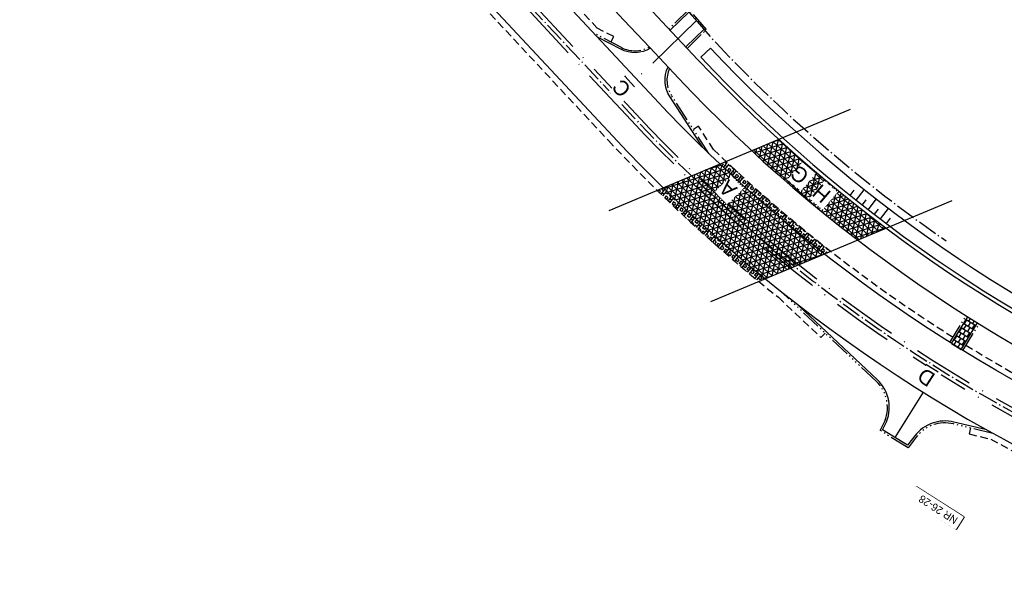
# Model space of a CAD drawing. Header units: metres. Extents: x 121793 to 127505, y 451003 to 453667.
# Tile 8 of 40: x 122915 to 123044, y 452265 to 452337. Entities that reach past the tile are written whole.
import ezdxf

# ---------------------------------------------------------------- set-up
doc = ezdxf.new("R2010")
doc.units = ezdxf.units.M
doc.header["$LTSCALE"] = 4
for name, pattern in [('DASHED2', [0.375, 0.25, -0.125]), ('ONTWERPAS', [3, 2, -0.5, 0, -0.5]), ('ontwerpbestand sloot WK$0$STREEP-PUNT', [0.89, 0.65, -0.1, 0.04, -0.1]), ('STIPPELFIJN', [0.375, 0.25, -0.125]), ('STREEP-4X-PUNT', [1.31, 0.65, -0.1, 0.04, -0.1, 0.04, -0.1, 0.04, -0.1, 0.04, -0.1])]:
    doc.linetypes.add(name, pattern=pattern)
for name, color, linetype in [('A-NW-SCHEIDING-LIJN', 2, 'DASHED2'), ('WEG-AS-ONTWERP', 2, 'ONTWERPAS'), ('WEG-AS-ONTWERP RIJBAAN HART', 3, 'ontwerpbestand sloot WK$0$STREEP-PUNT'), ('WEG-NW-ARCERING18', 1, 'Continuous'), ('WEG-NW-AS-ONTWERP INRITTEN', 2, 'ONTWERPAS'), ('WEG-NW-BAND-10_20', 7, 'STREEP-4X-PUNT'), ('WEG-NW-BERM', 3, 'Continuous'), ('WEG-NW-BERMVERHARDING', 1, 'Continuous'), ('WEG-NW-VERHARDEBERM', 42, 'STIPPELFIJN'), ('WEG-NW-VERHARDING', 42, 'Continuous'), ('WEG-NW-VERHARDINGSTYPE', 2, 'Continuous'), ('WEG-XX-HUISNUMMER INRIT', 7, 'Continuous'), ('WEG-XX-HULPLIJNEN', 40, 'Continuous')]:
    doc.layers.add(name, color=color, linetype=linetype)
doc.layers.add('WEG-NW-AANKOOPGRENS NIET PRINTEN', color=7, linetype='ontwerpbestand sloot WK$0$STREEP-PUNT', plot=False)
doc.styles.add('ontwerpbestand sloot WK$0$50MM-500', font='provutr.shx', dxfattribs={"height": 2.5})

msp = doc.modelspace()

# ---------------------------------------------------------------- hatches: boundary and pattern name
at = {"layer": 'WEG-NW-ARCERING18'}
h = msp.add_hatch(dxfattribs=at)
h.set_pattern_fill('NET3', color=256, scale=0.2, angle=-102.32055, style=0)
h.set_pattern_definition([(257.6794, (123011.0117, 452308.4003), (0.620375, -0.135497), []), (317.6794, (123011.0117, 452308.4003), (0.427531, 0.469512), []), (17.6794, (123011.0117, 452308.4003), (-0.192844, 0.60501), [])])
h.paths.add_polyline_path([(123014.568, 452321.607), (123011.012, 452320.12, 0.0116659), (123017.866, 452314.069), (123020.12, 452316.747, -0.009587)])
h.paths.add_polyline_path([(123020.12, 452316.747), (123017.866, 452314.069, 0.011551), (123024.923, 452308.4), (123028.657, 452309.962, -0.0141683)])
h.paths.add_polyline_path([(123019.595, 452317.211), (123017.917, 452318.64), (123015.853, 452316.215), (123017.531, 452314.787)], flags=25)
h.paths.add_polyline_path([(123022.272, 452314.676), (123020.664, 452316.044), (123018.719, 452313.76), (123020.327, 452312.392)], flags=24)
h = msp.add_hatch(dxfattribs=at)
h.set_pattern_fill('NET3', color=256, scale=0.2, angle=-102.32055, style=0)
h.set_pattern_definition([(257.6794, (123003.61915, 452305.16485), (0.620375, -0.135497), []), (317.6794, (123003.61915, 452305.16485), (0.427531, 0.469512), []), (17.6794, (123003.61915, 452305.16485), (-0.192844, 0.60501), [])])
edge = h.paths.add_edge_path()
edge.add_line((123006.839, 452318.374), (122999.396, 452315.26))
edge.add_arc((123141.607, 452461.102), 203.7, 225.72212, 230.76791)
edge.add_line((123012.774, 452303.318), (123020.553, 452306.572))
edge.add_arc((123141.607, 452461.102), 196.3, 226.64305, 231.9259, ccw=False)
h = msp.add_hatch(dxfattribs=at)
h.set_pattern_fill('AR-B88', color=256, scale=0.003, angle=148.318485, style=0)
h.paths.add_polyline_path([(123040.654, 452297.527, -0.0019138), (123039.383, 452298.323), (123037.237, 452294.847, 0.0019104), (123038.511, 452294.054)])
at = {"layer": 'WEG-NW-BERMVERHARDING'}
h = msp.add_hatch(dxfattribs=at)
h.set_pattern_fill('BOX', color=256, scale=0.05, angle=141.65855, style=0)
h.set_pattern_definition([(231.6586, (123006.8388, 452306.5718), (0.9961, -0.78784), []), (231.6586, (123006.5898, 452306.7688), (0.9961, -0.78784), []), (141.6586, (123006.8388, 452306.5718), (-0.78784, -0.9961), [-0.3175, 0.3175]), (141.6586, (123006.6418, 452306.3228), (-0.78784, -0.9961), [-0.3175, 0.3175]), (141.6586, (123006.4449, 452306.0738), (-0.78784, -0.9961), [0.3175, -0.3175]), (141.6586, (123006.2479, 452305.8247), (-0.78784, -0.9961), [0.3175, -0.3175]), (231.6586, (123006.3408, 452306.9657), (0.9961, -0.78784), [0.3175, -0.3175]), (231.6586, (123006.0917, 452307.1627), (0.9961, -0.78784), [0.3175, -0.3175])])
h.paths.add_polyline_path([(123007.647, 452318.712), (123006.839, 452318.374, 0.0230548), (123020.553, 452306.572), (123021.399, 452306.926, -0.0231732)])
h = msp.add_hatch(dxfattribs=at)
h.set_pattern_fill('ANGLE', color=6)
h.set_pattern_definition([(0, (122998.5944, 452302.968), (0, 6.985), [5.08, -1.905]), (90, (122998.5944, 452302.968), (-6.985, 4e-16), [5.08, -1.905])])
h.paths.add_polyline_path([(122999.396, 452315.26), (122998.594, 452314.925, 0.0219142), (123011.938, 452302.968), (123012.774, 452303.318, -0.02202)])
h = msp.add_hatch(dxfattribs=at)
h.set_pattern_fill('BOX', color=256, scale=0.05, angle=141.65855, style=0)
h.set_pattern_definition([(231.6586, (122998.5944, 452302.9681), (0.9961, -0.78784), []), (231.6586, (122998.3453, 452303.1651), (0.9961, -0.78784), []), (141.6586, (122998.5944, 452302.9681), (-0.78784, -0.9961), [-0.3175, 0.3175]), (141.6586, (122998.3974, 452302.7191), (-0.78784, -0.9961), [-0.3175, 0.3175]), (141.6586, (122998.2004, 452302.4701), (-0.78784, -0.9961), [0.3175, -0.3175]), (141.6586, (122998.0035, 452302.221), (-0.78784, -0.9961), [0.3175, -0.3175]), (231.6586, (122998.0963, 452303.362), (0.9961, -0.78784), [0.3175, -0.3175]), (231.6586, (122997.8473, 452303.559), (0.9961, -0.78784), [0.3175, -0.3175])])
h.paths.add_polyline_path([(122999.396, 452315.26), (122998.594, 452314.925, 0.0219142), (123011.938, 452302.968), (123012.774, 452303.318, -0.02202)])

# ---------------------------------------------------------------- linework, layer by layer
at = {"layer": 'A-NW-SCHEIDING-LIJN', "flags": 128}
msp.add_lwpolyline([(123017.866, 452314.069), (123020.12, 452316.747)], dxfattribs=at)
at = {"layer": 'WEG-AS-ONTWERP'}
for points in [[(123476.016, 451604.715), (123475.765, 451733.953), (123475.765, 451733.913, 0.0408338), (123473.043, 451766.411, 0.1581289), (123427.847, 451853.557), (123384.73, 451896.374, -0.1083939), (123343.886, 451959.636), (123321.029, 452020.934, 0.073906), (123278.397, 452098.152), (123207.303, 452191.285, 0.1323783), (123135.113, 452246.801), (123064.844, 452275.878, -0.1071021), (122995.206, 452324.109), (122947.423, 452375.229)], [(123477.016, 451604.717), (123476.765, 451733.955, 0.0422355), (123473.855, 451767.558, 0.1557662), (123428.925, 451853.895), (123385.434, 451897.084, -0.1084152), (123344.774, 451960.117), (123321.914, 452021.423, 0.073906), (123279.282, 452098.641), (123207.935, 452192.106, 0.1323783), (123135.744, 452247.622), (123065.427, 452276.719, -0.1071021), (122995.788, 452324.951), (122948.11, 452375.959)]]:
    msp.add_lwpolyline(points, format="xyb", dxfattribs=at)
at = {"layer": 'WEG-AS-ONTWERP RIJBAAN HART', "flags": 128}
msp.add_lwpolyline([(122947.766, 452375.594), (122995.497, 452324.53, 0.1071021), (123065.136, 452276.299), (123135.429, 452247.212, -0.1323783), (123207.619, 452191.695), (123278.839, 452098.397, -0.073906), (123321.472, 452021.178), (123344.316, 451959.913, 0.1083715), (123385.082, 451896.729), (123428.199, 451853.912, -0.1566035), (123473.363, 451767.473, -0.0423404), (123476.265, 451733.954), (123476.516, 451604.716)], format="xyb", dxfattribs=at)
at = {"layer": 'WEG-NW-AANKOOPGRENS NIET PRINTEN', "flags": 128}
msp.add_lwpolyline([(122952.699, 452390.762), (122953.323, 452390.1), (122953.737, 452390.49), (122956.054, 452388.053), (122959.93, 452384.366), (122962.537, 452381.872), (122967.058, 452377.058), (122971.438, 452372.394), (122980.307, 452362.642), (122989.079, 452352.995), (122995.803, 452345.746), (122997.525, 452343.937), (122999.299, 452342.075), (123001.746, 452339.477), (123006.331, 452334.257)], dxfattribs=at)
at = {"layer": 'WEG-NW-AANKOOPGRENS NIET PRINTEN'}
msp.add_arc((123144.076, 452463.961), 189.2, 223.2778, 235.36619, dxfattribs=at)
at = {"layer": 'WEG-NW-AS-ONTWERP INRITTEN'}
for points in [[(123003.768, 452337.175), (122995.891, 452329.527)], [(123029.843, 452282.495), (123033.55, 452288.425)]]:
    msp.add_lwpolyline(points, dxfattribs=at)
at = {"layer": 'WEG-NW-BAND-10_20'}
for points in [[(123002.539, 452333.543), (123005.104, 452336.033), (123002.791, 452338.666), (123000.14, 452336.092, -0.3228228)], [(122997.553, 452333.734, -0.2569359), (122993.938, 452333.645), (122990.257, 452335.554)], [(123005.38, 452319.765), (123000.49, 452327.341, -0.2535902), (123000.217, 452330.905)], [(123042.687, 452283.033), (123037.506, 452284.284, 0.297519), (123032.612, 452282.546), (123031.541, 452281.139), (123027.881, 452283.427), (123028.322, 452284.304, 0.3316867), (123027.338, 452289.896), (123015.037, 452301.497)]]:
    msp.add_lwpolyline(points, format="xyb", dxfattribs=at)
for points in [[(123037.021, 452294.973), (123039.165, 452298.446)], [(123038.723, 452293.923), (123040.866, 452297.396)]]:
    msp.add_lwpolyline(points, dxfattribs=at)
at = {"layer": 'WEG-NW-BERM'}
for p, q in [((123004.329, 452332.372), (123005.603, 452333.572)), ((123023.953, 452314.225), (123024.487, 452314.92)), ((123024.746, 452313.616), (123025.798, 452314.984)), ((123025.539, 452313.006), (123026.06, 452313.684)), ((123026.332, 452312.397), (123027.371, 452313.749)), ((123027.124, 452311.787), (123027.646, 452312.465)), ((123027.917, 452311.177), (123028.969, 452312.546)), ((123028.71, 452310.568), (123029.244, 452311.262))]:
    msp.add_line(p, q, dxfattribs=at)
for radius in [190.2, 191.95]:
    msp.add_arc((123144.076, 452463.961), radius, 223.2778, 247.53332, dxfattribs=at)
at = {"layer": 'WEG-NW-VERHARDEBERM'}
msp.add_lwpolyline([(122992.535, 452334.373), (122992.903, 452335.083), (122990.748, 452336.201), (122950.874, 452378.859), (122948.809, 452380.812), (122947.496, 452382.193), (122944.946, 452386.036), (122944.279, 452385.594)], dxfattribs=at)
for points in [[(122956.413, 452359.694), (122956.031, 452358.99), (122958.254, 452357.783), (122992.209, 452321.457, 0.0371397), (123014.513, 452300.891), (123020.11, 452295.613), (123020.659, 452296.195)], [(123083.522, 452273.584), (123083.651, 452274.373), (123080.205, 452274.933), (123066.856, 452280.457, -0.0398518), (123039.144, 452294.604)], [(123039.732, 452283.746), (123039.545, 452282.969), (123042.394, 452282.281, 0.0285552), (123063.415, 452272.141), (123067.889, 452270.289), (123071.271, 452268.024), (123071.716, 452268.689)]]:
    msp.add_lwpolyline(points, format="xyb", dxfattribs=at)
at = {"layer": 'WEG-NW-VERHARDING'}
msp.add_line((122999.89, 452336.357), (123003.965, 452332.029), dxfattribs=at)
for points in [[(122914.965, 452411.629, -0.0924838), (122944.581, 452389.989), (122951.109, 452383.109), (122955.105, 452379.309), (122957.569, 452376.95), (122961.963, 452372.273), (122966.304, 452367.65), (122975.135, 452357.939), (122983.931, 452348.267), (122990.709, 452340.958), (122992.464, 452339.116), (122994.237, 452337.254), (122997.635, 452333.647), (123001.417, 452329.63, 0.1062316), (123069.195, 452282.883), (123142.407, 452252.607, -0.1289481), (123208.737, 452202.329), (123218.739, 452189.593, -0.0047515), (123241.977, 452159.416), (123288.406, 452097.922, -0.0728667), (123328.675, 452024.428), (123351.353, 451963.393, 0.1087069)], [(123480.216, 451604.72), (123479.965, 451733.962, 0.045299), (123476.572, 451770.548, 0.1520632), (123431.074, 451856.271), (123387.611, 451899.432, -0.1084152), (123347.811, 451961.132), (123324.939, 452022.471, 0.073906), (123281.78, 452100.642), (123210.56, 452193.94, 0.1323783), (123136.843, 452250.631), (123066.55, 452279.718, -0.1071021), (122998.2, 452327.057), (122950.306, 452378.295)], [(122945.044, 452372.701), (122949.565, 452368.179, -0.005589), (122952.654, 452364.947), (122992.794, 452322.003, 0.1071021), (123063.721, 452272.88), (123134.014, 452243.793, -0.1323783), (123204.678, 452189.45), (123275.898, 452096.152, -0.073906), (123318.005, 452019.886), (123340.85, 451958.621, 0.1082382), (123382.475, 451894.104), (123425.595, 451851.283, -0.1568373), (123469.754, 451766.668, -0.0418987), (123472.565, 451733.947), (123472.816, 451604.709)], [(123002.368, 452333.725), (123004.759, 452336.047), (123002.777, 452338.303), (123000.311, 452335.91, -0.3228228)], [(122997.728, 452333.547, -0.2607942), (122993.823, 452333.423), (122990.768, 452335.007)], [(123004.585, 452320.536), (123000.28, 452327.206, -0.2605036), (123000.032, 452331.101)], [(123041.876, 452283.486), (123037.564, 452284.527, 0.297519), (123032.413, 452282.697), (123031.48, 452281.472), (123028.206, 452283.518), (123028.545, 452284.192, 0.3316867), (123027.51, 452290.077), (123017.174, 452299.826)]]:
    msp.add_lwpolyline(points, format="xyb", dxfattribs=at)
at = {"layer": 'WEG-NW-VERHARDING', "flags": 128}
for points in [[(122999.89, 452336.357), (122996.772, 452339.668)], [(123037.234, 452294.842), (123039.377, 452298.315)], [(123038.511, 452294.054), (123040.654, 452297.527)]]:
    msp.add_lwpolyline(points, dxfattribs=at)
at = {"layer": 'WEG-NW-VERHARDING'}
msp.add_arc((123144.076, 452463.961), 192.45, 223.2778, 247.53332, dxfattribs=at)
at = {"layer": 'WEG-XX-HUISNUMMER INRIT'}
msp.add_lwpolyline([(123031.611, 452274.443), (123032.654, 452276.075), (123038.915, 452272.074), (123037.869, 452270.436), (123031.611, 452274.443)], dxfattribs=at)
at = {"layer": 'WEG-XX-HULPLIJNEN', "flags": 128}
for points in [[(122992.308, 452312.295), (123024.006, 452325.555)], [(123005.652, 452300.338), (123037.349, 452313.598)]]:
    msp.add_lwpolyline(points, dxfattribs=at)

# ---------------------------------------------------------------- next in the draw order: texts
at = {"layer": 'WEG-NW-AS-ONTWERP INRITTEN', "char_height": 2, "width": 1.28013, "attachment_point": 1, "style": 'ontwerpbestand sloot WK$0$50MM-500', "bg_fill": 3, "box_fill_scale": 1.25, "bg_fill_color": 256, "bg_fill_transparency": 0}
for s, insert, rotation in [('{\\LC}', (122993.796, 452326.915), 130.77007), ('{\\LD}', (123034.184, 452289.031), 147.22416)]:
    msp.add_mtext(s, dxfattribs=dict(at, insert=insert, rotation=rotation))
at = {"layer": 'WEG-NW-VERHARDINGSTYPE', "char_height": 2, "width": 1.28013, "attachment_point": 1, "style": 'ontwerpbestand sloot WK$0$50MM-500', "bg_fill": 3, "box_fill_scale": 1.25, "bg_fill_color": 256, "bg_fill_transparency": 0}
for s, insert, rotation in [('A', (123007.779, 452313.793), 133.94137), ('H', (123020.27, 452313.096), 139.58863)]:
    msp.add_mtext(s, dxfattribs=dict(at, insert=insert, rotation=rotation))
at = {"layer": 'WEG-XX-HUISNUMMER INRIT', "insert": (123037.637, 452271.087), "char_height": 1, "width": 7.77563, "attachment_point": 1, "rotation": 147.43813, "style": 'ontwerpbestand sloot WK$0$50MM-500', "bg_fill": 2}
msp.add_mtext('NR 26-28', dxfattribs=at)

# ---------------------------------------------------------------- next in the draw order: texts
at = {"layer": 'WEG-NW-VERHARDINGSTYPE', "insert": (123017.404, 452315.551), "char_height": 2, "width": 1.28013, "attachment_point": 1, "rotation": 139.58863, "style": 'ontwerpbestand sloot WK$0$50MM-500', "bg_fill": 3, "box_fill_scale": 1.25, "bg_fill_color": 256, "bg_fill_transparency": 0}
msp.add_mtext('G', dxfattribs=at)

# ---------------------------------------------------------------- next in the draw order: linework, layer by layer
at = {"layer": 'WEG-NW-VERHARDEBERM'}
msp.add_lwpolyline([(123037.446, 452295.661, -0.0511991), (123006.002, 452320.277), (123004.031, 452323.33), (123003.359, 452322.896)], format="xyb", dxfattribs=at)

doc.saveas('drawing.dxf')
